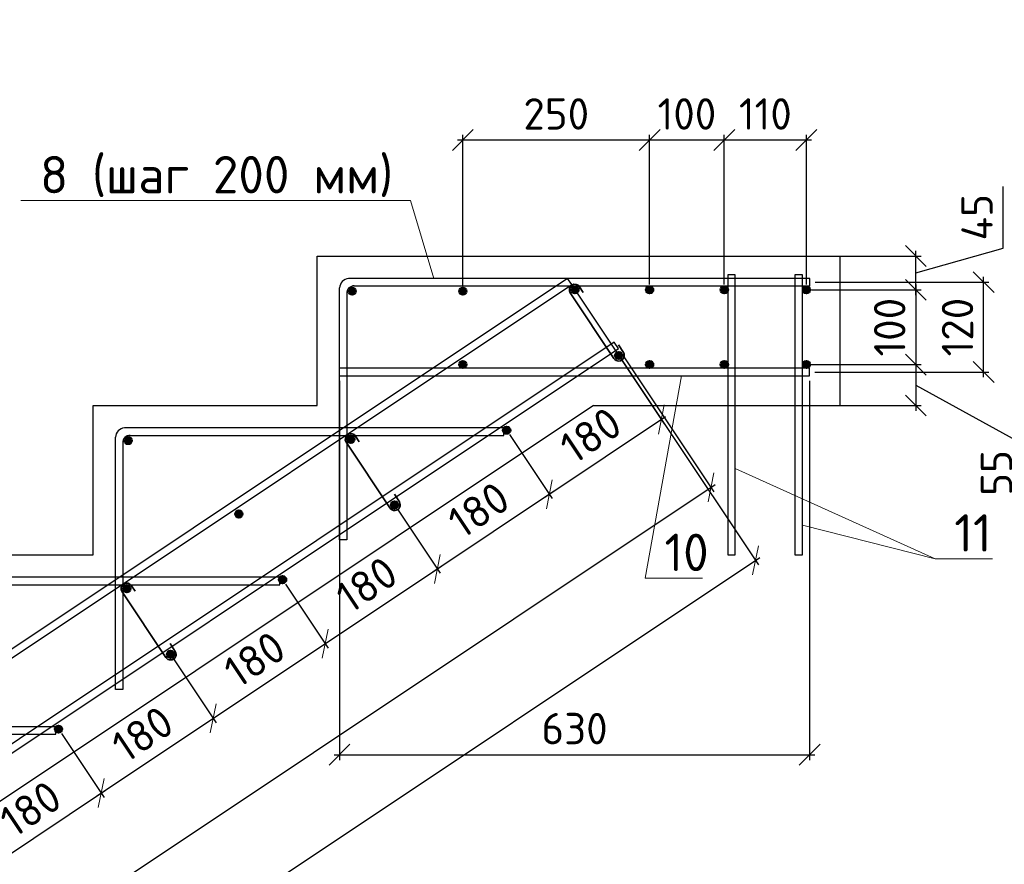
# Model space of a CAD drawing. Header units: millimetres. Extents: x 125896 to 2572636, y -120305 to 130347.
# Tile 116 of 256: x 338359 to 344950, y 97829 to 103481. Entities that reach past the tile are written whole.
import ezdxf

# ---------------------------------------------------------------- set-up
doc = ezdxf.new("R2010")
doc.units = ezdxf.units.MM
doc.linetypes.add('CENTER', pattern=[2, 1.25, -0.25, 0.25, -0.25])
for name, color, linetype, lineweight in [('Арматура', 152, 'Continuous', 40), ('ОСИ', 7, 'CENTER', 15), ('Основная 0.35', 200, 'Continuous', 35), ('Столовая Двери и окна', 7, 'Continuous', 15)]:
    doc.layers.add(name, color=color, linetype=linetype, lineweight=lineweight)
doc.layers.add('Столовая - обозначения', color=7, linetype='Continuous')
doc.styles.get("Standard").update_dxf_attribs({"font": 'isocpeur.ttf'})
doc.styles.add('ГОСТ', font='isocpeur.ttf')
doc.dimstyles.new('Осевые', dxfattribs={"dimscale": 0.7, "dimtxt": 450, "dimasz": 400, "dimexe": 100, "dimexo": 100, "dimgap": 100, "dimtad": 1, "dimdec": 0, "dimzin": 0, "dimdsep": 46, "dimtxsty": 'Standard', "dimblk": 'OBLIQUE', "dimcen": 9, "dimdle": 100, "dimazin": 0, "dimtm": 1e-09, "dimtfac": 1, "dimtdec": 0, "dimtofl": 0, "dimtmove": 0, "dimatfit": 3, "dimfxl": 1, "dimtolj": 1, "dimtzin": 0, "dimarcsym": 0})

# ---------------------------------------------------------------- blocks, each defined once
blk = doc.blocks.new('_OBLIQUE')
at = {"color": 0, "linetype": 'ByBlock'}
blk.add_line((-0.5, -0.5), (0.5, 0.5), dxfattribs=at)
blk = doc.blocks.new('*D138')
at = {"layer": 'Defpoints', "color": 0, "linetype": 'ByBlock', "lineweight": 20, "ltscale": 13, "transparency": 16777216}
for p in [(342366.5, 101281, -900), (342986.4, 100351.2), (320475.3, 86686.8, -900)]:
    blk.add_point(p, dxfattribs=at)
at = {"layer": 'ОСИ', "color": 0, "linetype": 'ByBlock', "lineweight": -2, "ltscale": 13, "transparency": 16777216}
for p, q in [((342385.9, 101251.9), (343005.8, 100322.1)), ((321066, 85737.6), (343015.5, 100370.6)), ((320494.7, 86657.7), (321114.6, 85727.9))]:
    blk.add_line(p, q, dxfattribs=at)
at = {"layer": 'ОСИ', "color": 0, "linetype": 'ByBlock', "lineweight": -2, "ltscale": 13, "transparency": 16777216, "xscale": 140, "yscale": 140, "zscale": 140}
for p, rotation in [((342986.4, 100351.2), 33.69006752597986), ((321095.2, 85757), 213.6900675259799)]:
    blk.add_blockref('_OBLIQUE', p, dxfattribs=dict(at, rotation=rotation))
at = {"layer": 'ОСИ', "color": 0, "linetype": 'ByBlock', "ltscale": 13, "transparency": 16777216, "insert": (331943.7, 93199.7), "char_height": 210, "attachment_point": 5, "rotation": 33.69007}
blk.add_mtext('\\A1;5262', dxfattribs=at)
blk = doc.blocks.new('*D139')
at = {"layer": 'Defpoints', "color": 0, "linetype": 'ByBlock', "lineweight": 20, "ltscale": 13, "transparency": 16777216}
for p in [(342054, 101707.7, -995.9), (343284.4, 99862.2), (319497.2, 86669.8, -995.9)]:
    blk.add_point(p, dxfattribs=at)
at = {"layer": 'ОСИ', "color": 0, "linetype": 'ByBlock', "lineweight": -2, "ltscale": 13, "transparency": 16777216}
for p, q in [((342073.5, 101678.5), (343303.8, 99833.1)), ((320698.4, 84804.9), (343313.5, 99881.6)), ((319516.6, 86640.6), (320746.9, 84795.2))]:
    blk.add_line(p, q, dxfattribs=at)
at = {"layer": 'ОСИ', "color": 0, "linetype": 'ByBlock', "lineweight": -2, "ltscale": 13, "transparency": 16777216, "xscale": 140, "yscale": 140, "zscale": 140}
for p, rotation in [((343284.4, 99862.2), 33.69006752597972), ((320727.5, 84824.3), 213.6900675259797)]:
    blk.add_blockref('_OBLIQUE', p, dxfattribs=dict(at, rotation=rotation))
at = {"layer": 'ОСИ', "color": 0, "linetype": 'ByBlock', "ltscale": 13, "transparency": 16777216, "insert": (331908.9, 92488.8), "char_height": 210, "attachment_point": 5, "rotation": 33.69007}
blk.add_mtext('\\A1;5422', dxfattribs=at)
blk = doc.blocks.new('*D163')
at = {"layer": 'Defpoints', "color": 0, "linetype": 'ByBlock', "lineweight": 20, "ltscale": 13, "transparency": 16777216}
for p in [(338618.7, 98733.4, 95.9), (338904.1, 98305.3), (337868.7, 98233.4, 95.9)]:
    blk.add_point(p, dxfattribs=at)
at = {"layer": 'ОСИ', "color": 0, "linetype": 'ByBlock', "lineweight": -2, "ltscale": 13, "transparency": 16777216}
for p, q in [((338638.1, 98704.3), (338923.5, 98276.2)), ((338124.9, 97785.9), (338933.2, 98324.8)), ((337888.1, 98204.3), (338173.5, 97776.2))]:
    blk.add_line(p, q, dxfattribs=at)
at = {"layer": 'ОСИ', "color": 0, "linetype": 'ByBlock', "lineweight": -2, "ltscale": 13, "transparency": 16777216, "xscale": 140, "yscale": 140, "zscale": 140}
for p, rotation in [((338904.1, 98305.3), 33.69006752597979), ((338154.1, 97805.3), 213.6900675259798)]:
    blk.add_blockref('_OBLIQUE', p, dxfattribs=dict(at, rotation=rotation))
at = {"layer": 'ОСИ', "color": 0, "linetype": 'ByBlock', "ltscale": 13, "transparency": 16777216, "insert": (338432, 98200.9), "char_height": 210, "attachment_point": 5, "rotation": 33.69007}
blk.add_mtext('\\A1;180', dxfattribs=at)
blk = doc.blocks.new('*D164')
at = {"layer": 'Defpoints', "color": 0, "linetype": 'ByBlock', "lineweight": 20, "ltscale": 13, "transparency": 16777216}
for p in [(339368.7, 99233.4, 95.9), (339654.1, 98805.3), (338618.7, 98733.4, 95.9)]:
    blk.add_point(p, dxfattribs=at)
at = {"layer": 'ОСИ', "color": 0, "linetype": 'ByBlock', "lineweight": -2, "ltscale": 13, "transparency": 16777216}
for p, q in [((339388.1, 99204.3), (339673.5, 98776.2)), ((338874.9, 98285.9), (339683.2, 98824.8)), ((338638.1, 98704.3), (338923.5, 98276.2))]:
    blk.add_line(p, q, dxfattribs=at)
at = {"layer": 'ОСИ', "color": 0, "linetype": 'ByBlock', "lineweight": -2, "ltscale": 13, "transparency": 16777216, "xscale": 140, "yscale": 140, "zscale": 140}
for p, rotation in [((339654.1, 98805.3), 33.69006752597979), ((338904.1, 98305.3), 213.6900675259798)]:
    blk.add_blockref('_OBLIQUE', p, dxfattribs=dict(at, rotation=rotation))
at = {"layer": 'ОСИ', "color": 0, "linetype": 'ByBlock', "ltscale": 13, "transparency": 16777216, "insert": (339182, 98700.9), "char_height": 210, "attachment_point": 5, "rotation": 33.69007}
blk.add_mtext('\\A1;180', dxfattribs=at)
blk = doc.blocks.new('*D165')
at = {"layer": 'Defpoints', "color": 0, "linetype": 'ByBlock', "lineweight": 20, "ltscale": 13, "transparency": 16777216}
for p in [(340118.7, 99733.4, 95.9), (340404.1, 99305.3), (339368.7, 99233.4, 95.9)]:
    blk.add_point(p, dxfattribs=at)
at = {"layer": 'ОСИ', "color": 0, "linetype": 'ByBlock', "lineweight": -2, "ltscale": 13, "transparency": 16777216}
for p, q in [((340138.1, 99704.3), (340423.5, 99276.2)), ((339624.9, 98785.9), (340433.2, 99324.8)), ((339388.1, 99204.3), (339673.5, 98776.2))]:
    blk.add_line(p, q, dxfattribs=at)
at = {"layer": 'ОСИ', "color": 0, "linetype": 'ByBlock', "lineweight": -2, "ltscale": 13, "transparency": 16777216, "xscale": 140, "yscale": 140, "zscale": 140}
for p, rotation in [((340404.1, 99305.3), 33.69006752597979), ((339654.1, 98805.3), 213.6900675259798)]:
    blk.add_blockref('_OBLIQUE', p, dxfattribs=dict(at, rotation=rotation))
at = {"layer": 'ОСИ', "color": 0, "linetype": 'ByBlock', "ltscale": 13, "transparency": 16777216, "insert": (339932, 99200.9), "char_height": 210, "attachment_point": 5, "rotation": 33.69007}
blk.add_mtext('\\A1;180', dxfattribs=at)
blk = doc.blocks.new('*D166')
at = {"layer": 'Defpoints', "color": 0, "linetype": 'ByBlock', "lineweight": 20, "ltscale": 13, "transparency": 16777216}
for p in [(340868.7, 100233.4, 95.9), (341154.1, 99805.3), (340118.7, 99733.4, 95.9)]:
    blk.add_point(p, dxfattribs=at)
at = {"layer": 'ОСИ', "color": 0, "linetype": 'ByBlock', "lineweight": -2, "ltscale": 13, "transparency": 16777216}
for p, q in [((340888.1, 100204.3), (341173.5, 99776.2)), ((340374.9, 99285.9), (341183.2, 99824.8)), ((340138.1, 99704.3), (340423.5, 99276.2))]:
    blk.add_line(p, q, dxfattribs=at)
at = {"layer": 'ОСИ', "color": 0, "linetype": 'ByBlock', "lineweight": -2, "ltscale": 13, "transparency": 16777216, "xscale": 140, "yscale": 140, "zscale": 140}
for p, rotation in [((341154.1, 99805.3), 33.69006752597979), ((340404.1, 99305.3), 213.6900675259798)]:
    blk.add_blockref('_OBLIQUE', p, dxfattribs=dict(at, rotation=rotation))
at = {"layer": 'ОСИ', "color": 0, "linetype": 'ByBlock', "ltscale": 13, "transparency": 16777216, "insert": (340682, 99700.9), "char_height": 210, "attachment_point": 5, "rotation": 33.69007}
blk.add_mtext('\\A1;180', dxfattribs=at)
blk = doc.blocks.new('*D167')
at = {"layer": 'Defpoints', "color": 0, "linetype": 'ByBlock', "lineweight": 20, "ltscale": 13, "transparency": 16777216}
for p in [(341618.7, 100733.4, 95.9), (341904.1, 100305.3), (340868.7, 100233.4, 95.9)]:
    blk.add_point(p, dxfattribs=at)
at = {"layer": 'ОСИ', "color": 0, "linetype": 'ByBlock', "lineweight": -2, "ltscale": 13, "transparency": 16777216}
for p, q in [((341638.1, 100704.3), (341923.5, 100276.2)), ((341124.9, 99785.9), (341933.2, 100324.8)), ((340888.1, 100204.3), (341173.5, 99776.2))]:
    blk.add_line(p, q, dxfattribs=at)
at = {"layer": 'ОСИ', "color": 0, "linetype": 'ByBlock', "lineweight": -2, "ltscale": 13, "transparency": 16777216, "xscale": 140, "yscale": 140, "zscale": 140}
for p, rotation in [((341904.1, 100305.3), 33.69006752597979), ((341154.1, 99805.3), 213.6900675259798)]:
    blk.add_blockref('_OBLIQUE', p, dxfattribs=dict(at, rotation=rotation))
at = {"layer": 'ОСИ', "color": 0, "linetype": 'ByBlock', "ltscale": 13, "transparency": 16777216, "insert": (341432, 100200.9), "char_height": 210, "attachment_point": 5, "rotation": 33.69007}
blk.add_mtext('\\A1;180', dxfattribs=at)
blk = doc.blocks.new('*D168')
at = {"layer": 'Defpoints', "color": 0, "linetype": 'ByBlock', "lineweight": 20, "ltscale": 13, "transparency": 16777216}
for p in [(342368.7, 101233.4, 95.9), (342654.1, 100805.3), (341618.7, 100733.4, 95.9)]:
    blk.add_point(p, dxfattribs=at)
at = {"layer": 'ОСИ', "color": 0, "linetype": 'ByBlock', "lineweight": -2, "ltscale": 13, "transparency": 16777216}
for p, q in [((342388.1, 101204.3), (342673.5, 100776.2)), ((341874.9, 100285.9), (342683.2, 100824.8)), ((341638.1, 100704.3), (341923.5, 100276.2))]:
    blk.add_line(p, q, dxfattribs=at)
at = {"layer": 'ОСИ', "color": 0, "linetype": 'ByBlock', "lineweight": -2, "ltscale": 13, "transparency": 16777216, "xscale": 140, "yscale": 140, "zscale": 140}
for p, rotation in [((342654.1, 100805.3), 33.69006752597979), ((341904.1, 100305.3), 213.6900675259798)]:
    blk.add_blockref('_OBLIQUE', p, dxfattribs=dict(at, rotation=rotation))
at = {"layer": 'ОСИ', "color": 0, "linetype": 'ByBlock', "ltscale": 13, "transparency": 16777216, "insert": (342182, 100700.9), "char_height": 210, "attachment_point": 5, "rotation": 33.69007}
blk.add_mtext('\\A1;180', dxfattribs=at)
blk = doc.blocks.new('*D227')
at = {"layer": 'Defpoints', "color": 0, "linetype": 'ByBlock', "lineweight": 20, "ltscale": 13, "transparency": 16777216}
for p in [(343625.6, 101673), (343625.6, 101173), (344358.1, 101173)]:
    blk.add_point(p, dxfattribs=at)
at = {"layer": 'ОСИ', "color": 0, "linetype": 'ByBlock', "lineweight": -2, "ltscale": 13, "transparency": 16777216}
for p, q in [((343660.6, 101673), (344393.1, 101673)), ((344358.1, 101708), (344358.1, 101138)), ((343660.6, 101173), (344393.1, 101173))]:
    blk.add_line(p, q, dxfattribs=at)
at = {"layer": 'ОСИ', "color": 0, "linetype": 'ByBlock', "lineweight": -2, "ltscale": 13, "transparency": 16777216, "xscale": 140, "yscale": 140, "zscale": 140}
for p, rotation in [((344358.1, 101673), 90), ((344358.1, 101173), 270)]:
    blk.add_blockref('_OBLIQUE', p, dxfattribs=dict(at, rotation=rotation))
at = {"layer": 'ОСИ', "color": 0, "linetype": 'ByBlock', "ltscale": 13, "transparency": 16777216, "insert": (344183.1, 101423), "char_height": 210, "attachment_point": 5, "rotation": 90}
blk.add_mtext('\\A1;100', dxfattribs=at)
blk = doc.blocks.new('*D228')
at = {"layer": 'Defpoints', "color": 0, "linetype": 'ByBlock', "lineweight": 20, "ltscale": 13, "transparency": 16777216}
for p in [(343625.6, 101899.2), (344358.1, 101899.2), (343625.6, 101673)]:
    blk.add_point(p, dxfattribs=at)
at = {"layer": 'ОСИ', "color": 0, "linetype": 'ByBlock', "lineweight": -2, "ltscale": 13, "transparency": 16777216}
for p, q in [((344942.8, 101952.1), (344942.8, 102365.1)), ((344358.1, 101786.1), (344942.8, 101952.1)), ((344358.1, 101638), (344358.1, 101934.2)), ((343660.6, 101899.2), (344393.1, 101899.2)), ((343660.6, 101673), (344393.1, 101673))]:
    blk.add_line(p, q, dxfattribs=at)
at = {"layer": 'ОСИ', "color": 0, "linetype": 'ByBlock', "lineweight": -2, "ltscale": 13, "transparency": 16777216, "xscale": 140, "yscale": 140, "zscale": 140}
for p, rotation in [((344358.1, 101899.2), 90), ((344358.1, 101673), 270)]:
    blk.add_blockref('_OBLIQUE', p, dxfattribs=dict(at, rotation=rotation))
at = {"layer": 'ОСИ', "color": 0, "linetype": 'ByBlock', "ltscale": 13, "transparency": 16777216, "insert": (344767.8, 102158.6), "char_height": 210, "attachment_point": 5, "rotation": 90}
blk.add_mtext('\\A1;45', dxfattribs=at)
blk = doc.blocks.new('*D229')
at = {"layer": 'Defpoints', "color": 0, "linetype": 'ByBlock', "lineweight": 20, "ltscale": 13, "transparency": 16777216}
for p in [(343625.6, 101173), (343625.6, 100899.2), (344357.9, 100899.2)]:
    blk.add_point(p, dxfattribs=at)
at = {"layer": 'ОСИ', "color": 0, "linetype": 'ByBlock', "lineweight": -2, "ltscale": 13, "transparency": 16777216}
for p, q in [((344357.9, 101208), (344357.9, 100864.2)), ((343660.6, 101173), (344392.9, 101173)), ((344357.9, 101036.1), (345072.7, 100643.5)), ((343660.6, 100899.2), (344392.9, 100899.2)), ((345072.7, 100643.5), (345072.7, 100251.5))]:
    blk.add_line(p, q, dxfattribs=at)
at = {"layer": 'ОСИ', "color": 0, "linetype": 'ByBlock', "lineweight": -2, "ltscale": 13, "transparency": 16777216, "xscale": 140, "yscale": 140, "zscale": 140}
for p, rotation in [((344357.9, 101173), 90), ((344357.9, 100899.2), 270)]:
    blk.add_blockref('_OBLIQUE', p, dxfattribs=dict(at, rotation=rotation))
at = {"layer": 'ОСИ', "color": 0, "linetype": 'ByBlock', "ltscale": 13, "transparency": 16777216, "insert": (344897.7, 100447.5), "char_height": 210, "attachment_point": 5, "rotation": 90}
blk.add_mtext('\\A1;55', dxfattribs=at)
blk = doc.blocks.new('*D230')
at = {"layer": 'Defpoints', "color": 0, "linetype": 'ByBlock', "lineweight": 20, "ltscale": 13, "transparency": 16777216}
for p in [(343649.5, 101724.2), (344812, 101724.2), (343647, 101123)]:
    blk.add_point(p, dxfattribs=at)
at = {"layer": 'ОСИ', "color": 0, "linetype": 'ByBlock', "lineweight": -2, "ltscale": 13, "transparency": 16777216}
for p, q in [((343684.5, 101724.2), (344847, 101724.2)), ((344812, 101088), (344812, 101759.2)), ((343682, 101123), (344847, 101123))]:
    blk.add_line(p, q, dxfattribs=at)
at = {"layer": 'ОСИ', "color": 0, "linetype": 'ByBlock', "lineweight": -2, "ltscale": 13, "transparency": 16777216, "xscale": 140, "yscale": 140, "zscale": 140}
for p, rotation in [((344812, 101724.2), 90), ((344812, 101123), 270)]:
    blk.add_blockref('_OBLIQUE', p, dxfattribs=dict(at, rotation=rotation))
at = {"layer": 'ОСИ', "color": 0, "linetype": 'ByBlock', "ltscale": 13, "transparency": 16777216, "insert": (344637, 101423.6), "char_height": 210, "attachment_point": 5, "rotation": 90}
blk.add_mtext('\\A1;120', dxfattribs=at)
blk = doc.blocks.new('*D231')
at = {"layer": 'Defpoints', "color": 0, "linetype": 'ByBlock', "lineweight": 20, "ltscale": 13, "transparency": 16777216}
for p in [(343075.6, 102675), (343075.6, 101673), (343625.6, 101673)]:
    blk.add_point(p, dxfattribs=at)
at = {"layer": 'ОСИ', "color": 0, "linetype": 'ByBlock', "lineweight": -2, "ltscale": 13, "transparency": 16777216}
for p, q in [((343075.6, 101708), (343075.6, 102710)), ((343625.6, 101708), (343625.6, 102710)), ((343660.6, 102675), (343040.6, 102675))]:
    blk.add_line(p, q, dxfattribs=at)
at = {"layer": 'ОСИ', "color": 0, "linetype": 'ByBlock', "lineweight": -2, "ltscale": 13, "transparency": 16777216, "xscale": 140, "yscale": 140, "zscale": 140, "rotation": 180}
blk.add_blockref('_OBLIQUE', (343075.6, 102675), dxfattribs=at)
at = {"layer": 'ОСИ', "color": 0, "linetype": 'ByBlock', "lineweight": -2, "ltscale": 13, "transparency": 16777216, "xscale": 140, "yscale": 140, "zscale": 140}
blk.add_blockref('_OBLIQUE', (343625.6, 102675), dxfattribs=at)
at = {"layer": 'ОСИ', "color": 0, "linetype": 'ByBlock', "ltscale": 13, "transparency": 16777216, "insert": (343350.6, 102850), "char_height": 210, "attachment_point": 5}
blk.add_mtext('\\A1;110', dxfattribs=at)
blk = doc.blocks.new('*D232')
at = {"layer": 'Defpoints', "color": 0, "linetype": 'ByBlock', "lineweight": 20, "ltscale": 13, "transparency": 16777216}
for p in [(342575.6, 102675), (342575.6, 101673), (343075.6, 101673)]:
    blk.add_point(p, dxfattribs=at)
at = {"layer": 'ОСИ', "color": 0, "linetype": 'ByBlock', "lineweight": -2, "ltscale": 13, "transparency": 16777216}
for p, q in [((342575.6, 101708), (342575.6, 102710)), ((343075.6, 101708), (343075.6, 102710)), ((343110.6, 102675), (342540.6, 102675))]:
    blk.add_line(p, q, dxfattribs=at)
at = {"layer": 'ОСИ', "color": 0, "linetype": 'ByBlock', "lineweight": -2, "ltscale": 13, "transparency": 16777216, "xscale": 140, "yscale": 140, "zscale": 140, "rotation": 180}
blk.add_blockref('_OBLIQUE', (342575.6, 102675), dxfattribs=at)
at = {"layer": 'ОСИ', "color": 0, "linetype": 'ByBlock', "lineweight": -2, "ltscale": 13, "transparency": 16777216, "xscale": 140, "yscale": 140, "zscale": 140}
blk.add_blockref('_OBLIQUE', (343075.6, 102675), dxfattribs=at)
at = {"layer": 'ОСИ', "color": 0, "linetype": 'ByBlock', "ltscale": 13, "transparency": 16777216, "insert": (342825.6, 102850), "char_height": 210, "attachment_point": 5}
blk.add_mtext('\\A1;100', dxfattribs=at)
blk = doc.blocks.new('*D233')
at = {"layer": 'Defpoints', "color": 0, "linetype": 'ByBlock', "lineweight": 20, "ltscale": 13, "transparency": 16777216}
for p in [(341325.6, 102675.2), (341325.6, 101664.2), (342575.6, 101673)]:
    blk.add_point(p, dxfattribs=at)
at = {"layer": 'ОСИ', "color": 0, "linetype": 'ByBlock', "lineweight": -2, "ltscale": 13, "transparency": 16777216}
for p, q in [((341325.6, 101699.2), (341325.6, 102710.2)), ((342575.6, 101708), (342575.6, 102710.2)), ((342610.6, 102675.2), (341290.6, 102675.2))]:
    blk.add_line(p, q, dxfattribs=at)
at = {"layer": 'ОСИ', "color": 0, "linetype": 'ByBlock', "lineweight": -2, "ltscale": 13, "transparency": 16777216, "xscale": 140, "yscale": 140, "zscale": 140, "rotation": 180}
blk.add_blockref('_OBLIQUE', (341325.6, 102675.2), dxfattribs=at)
at = {"layer": 'ОСИ', "color": 0, "linetype": 'ByBlock', "lineweight": -2, "ltscale": 13, "transparency": 16777216, "xscale": 140, "yscale": 140, "zscale": 140}
blk.add_blockref('_OBLIQUE', (342575.6, 102675.2), dxfattribs=at)
at = {"layer": 'ОСИ', "color": 0, "linetype": 'ByBlock', "ltscale": 13, "transparency": 16777216, "insert": (341950.6, 102850.2), "char_height": 210, "attachment_point": 5}
blk.add_mtext('\\A1;250', dxfattribs=at)
blk = doc.blocks.new('*D234')
at = {"layer": 'Defpoints', "color": 0, "linetype": 'ByBlock', "lineweight": 20, "ltscale": 13, "transparency": 16777216}
for p in [(340499.5, 101098), (343647, 101098), (343647, 98561.7)]:
    blk.add_point(p, dxfattribs=at)
at = {"layer": 'ОСИ', "color": 0, "linetype": 'ByBlock', "lineweight": -2, "ltscale": 13, "transparency": 16777216}
for p, q in [((340499.5, 101063), (340499.5, 98526.7)), ((343647, 101063), (343647, 98526.7)), ((340464.5, 98561.7), (343682, 98561.7))]:
    blk.add_line(p, q, dxfattribs=at)
at = {"layer": 'ОСИ', "color": 0, "linetype": 'ByBlock', "lineweight": -2, "ltscale": 13, "transparency": 16777216, "xscale": 140, "yscale": 140, "zscale": 140, "rotation": 180}
blk.add_blockref('_OBLIQUE', (340499.5, 98561.7), dxfattribs=at)
at = {"layer": 'ОСИ', "color": 0, "linetype": 'ByBlock', "lineweight": -2, "ltscale": 13, "transparency": 16777216, "xscale": 140, "yscale": 140, "zscale": 140}
blk.add_blockref('_OBLIQUE', (343647, 98561.7), dxfattribs=at)
at = {"layer": 'ОСИ', "color": 0, "linetype": 'ByBlock', "ltscale": 13, "transparency": 16777216, "insert": (342073.2, 98736.7), "char_height": 210, "attachment_point": 5}
blk.add_mtext('\\A1;630', dxfattribs=at)

msp = doc.modelspace()

# ---------------------------------------------------------------- hatches: boundary and pattern name
at = {"layer": 'Арматура'}
h = msp.add_hatch(color=256, dxfattribs=at)
edge = h.paths.add_edge_path()
edge.add_arc((340584.5, 101664.2), 25, 0, 360)
h = msp.add_hatch(color=256, dxfattribs=at)
edge = h.paths.add_edge_path()
edge.add_arc((341325.6, 101664.2), 25, 0, 360)
h = msp.add_hatch(color=256, dxfattribs=at)
edge = h.paths.add_edge_path()
edge.add_arc((342075.6, 101673), 25, 0, 360)
h = msp.add_hatch(color=256, dxfattribs=at)
edge = h.paths.add_edge_path()
edge.add_arc((342575.6, 101673), 25, 0, 360)
h = msp.add_hatch(color=256, dxfattribs=at)
edge = h.paths.add_edge_path()
edge.add_arc((343075.6, 101673), 25, 0, 360)
h = msp.add_hatch(color=256, dxfattribs=at)
edge = h.paths.add_edge_path()
edge.add_arc((343625.6, 101673), 25, 0, 360)
h = msp.add_hatch(color=256, dxfattribs=at)
edge = h.paths.add_edge_path()
edge.add_arc((342368.7, 101233.4), 25, 0, 360)
h = msp.add_hatch(color=256, dxfattribs=at)
edge = h.paths.add_edge_path()
edge.add_arc((341325.6, 101173), 25, 0, 360)
h = msp.add_hatch(color=256, dxfattribs=at)
edge = h.paths.add_edge_path()
edge.add_arc((342575.6, 101173), 25, 0, 360)
h = msp.add_hatch(color=256, dxfattribs=at)
edge = h.paths.add_edge_path()
edge.add_arc((343075.6, 101173), 25, 0, 360)
h = msp.add_hatch(color=256, dxfattribs=at)
edge = h.paths.add_edge_path()
edge.add_arc((343625.6, 101173), 25, 0, 360)
h = msp.add_hatch(color=256, dxfattribs=at)
edge = h.paths.add_edge_path()
edge.add_arc((341618.7, 100733.4), 25, 0, 360)
h = msp.add_hatch(color=256, dxfattribs=at)
edge = h.paths.add_edge_path()
edge.add_arc((339084.5, 100664.2), 25, 0, 360)
h = msp.add_hatch(color=256, dxfattribs=at)
edge = h.paths.add_edge_path()
edge.add_arc((340575.6, 100673), 25, 0, 360)
h = msp.add_hatch(color=256, dxfattribs=at)
edge = h.paths.add_edge_path()
edge.add_arc((339825.6, 100173), 25, 0, 360)
h = msp.add_hatch(color=256, dxfattribs=at)
edge = h.paths.add_edge_path()
edge.add_arc((340868.7, 100233.4), 25, 0, 360)
h = msp.add_hatch(color=256, dxfattribs=at)
edge = h.paths.add_edge_path()
edge.add_arc((340118.7, 99733.4), 25, 0, 360)
h = msp.add_hatch(color=256, dxfattribs=at)
edge = h.paths.add_edge_path()
edge.add_arc((339075.6, 99673), 25, 0, 360)
h = msp.add_hatch(color=256, dxfattribs=at)
edge = h.paths.add_edge_path()
edge.add_arc((339368.7, 99233.4), 25, 0, 360)
h = msp.add_hatch(color=256, dxfattribs=at)
edge = h.paths.add_edge_path()
edge.add_arc((338618.7, 98733.4), 25, 0, 360)

# ---------------------------------------------------------------- linework, layer by layer
for centre in [(340584.5, 101664.2), (341325.6, 101664.2), (342075.6, 101673), (342575.6, 101673), (343075.6, 101673), (343625.6, 101673), (342368.7, 101233.4, 95.9), (341325.6, 101173), (342575.6, 101173), (343075.6, 101173), (343625.6, 101173), (341618.7, 100733.4, 95.9), (339084.5, 100664.2), (340575.6, 100673), (339825.6, 100173), (340868.7, 100233.4, 95.9), (340118.7, 99733.4, 95.9), (339075.6, 99673), (339368.7, 99233.4, 95.9), (338618.7, 98733.4, 95.9)]:
    msp.add_circle(centre, 25, dxfattribs=at)
at = {"layer": 'Основная 0.35'}
for p, q in [((342337, 101213.3, 95.9), (342044, 101652.9)), ((342107.3, 101693.1), (342131.1, 101655.6)), ((342400.4, 101253.5, 95.9), (342367, 101306, 95.9)), ((340607.3, 100693.1), (340631.1, 100655.6)), ((340837, 100213.3, 95.9), (340544, 100652.9)), ((340900.4, 100253.5, 95.9), (340867, 100306, 95.9)), ((339107.3, 99693.1), (339131.1, 99655.6)), ((339337, 99213.3, 95.9), (339044, 99652.9)), ((339400.4, 99253.5, 95.9), (339367, 99306, 95.9))]:
    msp.add_line(p, q, dxfattribs=at)
for centre, start, end in [((342075.6, 101673), 32.40892, 212.40892), ((342368.7, 101233.4, 95.9), 212.40892, 32.40892), ((340575.6, 100673), 32.40892, 212.40892), ((340868.7, 100233.4, 95.9), 212.40892, 32.40892), ((339075.6, 99673), 32.40892, 212.40892), ((339368.7, 99233.4, 95.9), 212.40892, 32.40892)]:
    msp.add_arc(centre, 37.5, start, end, dxfattribs=at)
at = {"layer": 'Столовая Двери и окна', "color": 18, "lineweight": 20, "true_color": 0x000000}
for p, q in [((338366.6, 102270.4), (340974.2, 102270.4)), ((341130.8, 101749.2), (340974.2, 102270.4)), ((342546.8, 99742.8), (342789.6, 101098)), ((343149.5, 100476.6), (344486.9, 99872.8)), ((343598.3, 100098.4), (344486.9, 99872.8)), ((344486.9, 99872.8), (344870.6, 99872.8)), ((342546.8, 99742.8), (342930.5, 99742.8))]:
    msp.add_line(p, q, dxfattribs=at)
at = {"layer": 'Столовая Двери и окна', "color": 18, "lineweight": 30, "true_color": 0x000000}
for p, q in [((343849.5, 101899.2), (343849.5, 100899.2)), ((342199.5, 100899.2, -1170), (320599.5, 86499.2, -900)), ((342199.5, 100899.2, -1170), (343849.5, 100899.2))]:
    msp.add_line(p, q, dxfattribs=at)
msp.add_lwpolyline([(334349.5, 97899.2), (335849.5, 97899.2), (335849.5, 98899.2), (337349.5, 98899.2), (337349.5, 99899.2), (338849.5, 99899.2), (338849.5, 100899.2), (340349.5, 100899.2), (340349.5, 101899.2), (341849.5, 101899.2), (341849.5, 101899.2), (343849.5, 101899.2)], dxfattribs=at)
at = {"layer": 'Столовая Двери и окна', "color": 146, "lineweight": 30, "true_color": 0x105689}
for points, elevation in [([(342054, 101707.7), (342026.3, 101749.3), (319469.5, 86711.4), (319497.2, 86669.8)], -995.9), ([(342366.5, 101281), (342338.8, 101322.6), (320447.6, 86728.4), (320475.3, 86686.8)], -900)]:
    msp.add_lwpolyline(points, close=True, dxfattribs=dict(at, elevation=elevation))
for points in [[(340593.9, 101699.2), (343649.5, 101699.2), (343649.5, 101749.2), (340559.5, 101749.2), (340559.5, 101749.2), (340559.5, 101749.2)], [(340549.5, 101657.2), (340549.5, 99999.2), (340499.5, 99999.2), (340499.5, 101686.8)], [(340499.5, 101098), (343647, 101098), (343647, 101148), (340499.5, 101148)], [(339093.9, 100699.2), (341599.5, 100699.2), (341599.5, 100749.2), (339059.5, 100749.2), (339059.5, 100749.2), (339059.5, 100749.2)], [(339049.5, 100657.2), (339049.5, 98999.2), (338999.5, 98999.2), (338999.5, 100686.8)], [(337593.9, 99699.2), (340099.5, 99699.2), (340099.5, 99749.2), (337559.5, 99749.2), (337559.5, 99749.2), (337559.5, 99749.2)], [(336093.9, 98699.2), (338599.5, 98699.2), (338599.5, 98749.2), (336059.5, 98749.2), (336059.5, 98749.2), (336059.5, 98749.2)]]:
    msp.add_lwpolyline(points, dxfattribs=at)
at = {"layer": 'Столовая Двери и окна', "color": 5, "lineweight": 30}
for points in [[(343149.5, 101774.2), (343099.5, 101774.2), (343099.5, 99899.2), (343149.5, 99899.2)], [(343598.3, 101774.2), (343548.3, 101774.2), (343548.3, 99899.2), (343598.3, 99899.2)]]:
    msp.add_lwpolyline(points, close=True, dxfattribs=at)
at = {"layer": 'Столовая Двери и окна', "color": 146, "lineweight": 30, "true_color": 0x105689}
for centre, radius, start, end in [((340568, 101680.9), 68.8, 97.03929, 175.07833), ((340595.6, 101653), 46.3, 86.19482, 184.74031), ((339068, 100680.9), 68.8, 97.03929, 175.07833), ((339095.6, 100653), 46.3, 86.19482, 184.74031)]:
    msp.add_arc(centre, radius, start, end, dxfattribs=at)

# ---------------------------------------------------------------- texts
at = {"insert": (226281.3, 113282.4), "char_height": 250, "attachment_point": 1, "style": 'ГОСТ'}
msp.add_mtext_dynamic_manual_height_columns('\\A1;\\pi9384.38;{\\H1.5152x;\\P\\pi1250;Общие указания\\P\\pi250;}1.^IРабочая документация разработана в соответствии с заданием на проектирование, требованиями действующих технических регламентов, стандартов, сводов правил и других документов, содержащих установленные требования.\\P2.^IРабочая документация выполнена в соответствии со следующими нормативными и техническими документами:\\P-^IСП 20.13330.2016 "Нагрузки и Воздействия";\\P-^IСП 63.13330.2012 "Бетонные и железобетонные конструкции. Основные положения";\\P-^IСП 22.13330.2016 "Основания зданий и сооружений";\\P-^IСП 45.13330.2012 "Земляные сооружения, основания и фундаменты".\\P3.   За относительную отметку 0,000 принята отметка чистого пола первого этажа.\\P4.^IПеречень видов работ, для которых необходимо составлять акты освидетельствования скрытых работ:\\P-^Iармирование конструкций;\\P-^Iосвидетельствование опалубки перед бетонированием;\\P-^Iвыполнение сварочных работ;\\P-^Iотбор контрольных проб бетона;\\P-^Iсоответствие законченных железобетонных конструкций проекту с отображением качества работ;\\P-^Iустройство монолитных конструкций, выполняемых в зимнее время;  \\P\\pi0;  -    устройство гидроизоляции;\\P\\pi250;-^Iуплотнение грунтов и обратную засыпку.\\PЗапрещается выполнение последующих работ при отсутствии актов освидетельствования предшествующих скрытых работ во всех случаях.\\P\\pi0;        5. Проект рассчитан на производство работ в период положительных температур. В случае выполнения работ при отрицательных температурах необходимо выполнять требования СНиП часть 3 по производству работ и ППР.\\P        6. При минимальной температуре воздуха до минус 15°С допускается: выдерживание бетона в конструкции методом термоса, при предварительном разогреве бетонной смеси, форсированный электроразогрев бетона в конструкции с повторным уплотнением.\\P\\pi250;При минимальной температуре воздуха до минус 25°С допускается: обогрев бетона в греющей опалубке с помощью низкотемпературных электронагревателей, электродный сквозной прогрев бетона, электрообогрев с помощью греющего провода.\\P\\pi0;7. При отрицательной температуре воздуха уплотнение грунта обратной засыпки в траншеях должно \\Pосуществляться до достижения коэффициента уплотнения 0,98. \\PВремя уплотнения грунта в зависимости от температуры воздуха: \\P\\pi250;-^Iпри t{\\H0.7x;\\So^ ;}-5, 90-120 минут; при t{\\H0.7x;\\So^ ;\\H1.42857x;-10, 60-90 минут; }при t{\\H0.7x;\\So^ ;\\H1.42857x;-20, 40-60 минут; }при t{\\H0.7x;\\So^ ;\\H1.42857x;-30, 20-30 минут;\\P\\pi0;Работы по выполнению насыпей и обратных засыпок при отрицательных температурах должны производить с учетом следующих требований:\\P\\pi250;-^Iподготовку поверхности (основания) насыпи и обратных засыпок следует выполнять с полным удалением снега, льда, промерзшего слоя слабого и пучинистого грунта на всю его глубину;\\P-^Iотсыпку в насыпь и обратные засыпки грунтов необходимо производить при их природной влажности и в талом состоянии с содержанием комьев мерзлого грунта, не превышающим требований, приведенных в приложении М СП 45.13330.2017. Свод правил. Земляные сооружения, основания и фундаменты., и, как правило, на не промерзшие ранее отсыпанные и уплотненные слои. В отдельных случаях при согласовании с автором проекта допускается грунты отсыпать на непучинистые грунты, промерзшие на глубину не более 15 см;\\P-^Iпри пониженной влажности отсыпанных грунтов для их уплотнения следует применять более тяжелое грунтоуплотняющее оборудование; \\P-^Iработы по отсыпке и уплотнению каждого слоя должны выполнять в течение одной рабочей смены; - при выполнении насыпей из глинистых грунтов при обильном снеговыпадении все работы должны быть прекращены; - перерывы в работах по выполнению насыпей и обратных засыпок допускаются только при условиях, что за время перерыва глубина промерзания ранее уплотненных пучинистых грунтов не превысит 15 см или на время перерыва ранее уплотненные грунты утепляются специальными средствами (например, маловлажным рыхлым грунтом, который в последующем удаляется); - все работы по отсыпке грунтов и их уплотнению выполняют с повышенной интенсивностью.}', width=20474.372, gutter_width=5800, heights=[24436.9], dxfattribs=at)
at = {"layer": 'Столовая - обозначения', "lineweight": 25}
for s, p in [('8 (шаг 200 мм)', (338494.8, 102318.8)), ('11', (344615.1, 99921.1)), ('10', (342675, 99791.1))]:
    msp.add_text(s, height=250, dxfattribs=at).set_placement(p)

# ---------------------------------------------------------------- dimensions: what is measured, and where the dimension line sits
at = {"layer": 'ОСИ', "linetype": 'ByBlock', "ltscale": 13}
for base, p1, p2, picture, middle in [((341325.6, 102675.2), (342575.6, 101673), (341325.6, 101664.2), '*D233', (341950.6, 102850.2)), ((342575.6, 102675), (343075.6, 101673), (342575.6, 101673), '*D232', (342825.6, 102850)), ((343075.6, 102675), (343625.6, 101673), (343075.6, 101673), '*D231', (343350.6, 102850)), ((343647.0097, 98561.7351), (340499.4519, 101098.0353), (343647.0097, 101098.0353), '*D234', (342073.2308, 98736.7351))]:
    dim = msp.add_linear_dim(base=base, p1=p1, p2=p2, dimstyle='Осевые', override={"dimtxt": 300, "dimasz": 200, "dimexe": 50, "dimexo": 50, "dimlfac": 0.2, "dimdle": 50, "dimtmove": 1}, dxfattribs=at)
    dim.commit()
    dim.dimension.update_dxf_attribs({"geometry": picture, "text_midpoint": middle})
for base, p1, p2, picture, middle in [((344358.1, 101899.2), (343625.6, 101673), (343625.6, 101899.2), '*D228', (344942.8, 102022.1)), ((344357.9, 100899.2), (343625.6, 101173), (343625.6, 100899.2), '*D229', (345072.7, 100573.5))]:
    dim = msp.add_linear_dim(base=base, p1=p1, p2=p2, angle=90, dimstyle='Осевые', override={"dimtxt": 300, "dimasz": 200, "dimexe": 50, "dimexo": 50, "dimlfac": 0.2, "dimdle": 50, "dimtmove": 1}, dxfattribs=at)
    dim.commit()
    dim.dimension.update_dxf_attribs({"geometry": picture, "text_midpoint": middle, "dimtype": 160})
for base, p1, p2, picture, middle in [((344812, 101724.2), (343647, 101123), (343649.5, 101724.2), '*D230', (344637, 101423.6)), ((344358.1, 101173), (343625.6, 101673), (343625.6, 101173), '*D227', (344183.1, 101423))]:
    dim = msp.add_linear_dim(base=base, p1=p1, p2=p2, angle=90, dimstyle='Осевые', override={"dimtxt": 300, "dimasz": 200, "dimexe": 50, "dimexo": 50, "dimlfac": 0.2, "dimdle": 50, "dimtmove": 1}, dxfattribs=at)
    dim.commit()
    dim.dimension.update_dxf_attribs({"geometry": picture, "text_midpoint": middle})
for p1, p2, distance, picture, middle in [((319497.2, 86669.8, -995.9), (342054, 101707.7, -995.9), -2218, '*D139', (331908.9, 92488.8)), ((320475.3, 86686.8, -900), (342366.5, 101281, -900), -1117.5, '*D138', (331943.7, 93199.7)), ((341618.7, 100733.4, 95.9), (342368.7, 101233.4, 95.9), -514.5, '*D168', (342182, 100700.9)), ((340868.7, 100233.4, 95.9), (341618.7, 100733.4, 95.9), -514.5, '*D167', (341432, 100200.9)), ((340118.7, 99733.4, 95.9), (340868.7, 100233.4, 95.9), -514.5, '*D166', (340682, 99700.9)), ((339368.7, 99233.4, 95.9), (340118.7, 99733.4, 95.9), -514.5, '*D165', (339932, 99200.9)), ((338618.7, 98733.4, 95.9), (339368.7, 99233.4, 95.9), -514.5, '*D164', (339182, 98700.9)), ((337868.7, 98233.4, 95.9), (338618.7, 98733.4, 95.9), -514.5, '*D163', (338432, 98200.9))]:
    dim = msp.add_aligned_dim(p1=p1, p2=p2, distance=distance, dimstyle='Осевые', override={"dimtxt": 300, "dimasz": 200, "dimexe": 50, "dimexo": 50, "dimlfac": 0.2, "dimdle": 50, "dimtmove": 1}, dxfattribs=at)
    dim.commit()
    dim.dimension.update_dxf_attribs({"geometry": picture, "text_midpoint": middle})

doc.saveas('drawing.dxf')
